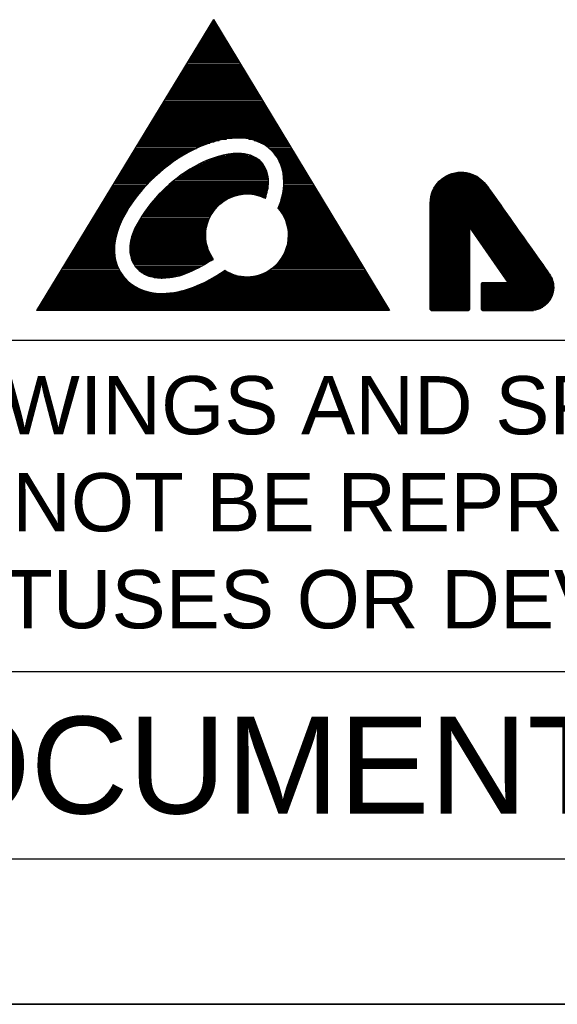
# Model space of a CAD drawing. Header units: millimetres. Extents: x 0 to 1132, y 0 to 772.
# Tile 2 of 39: x 89 to 161, y 0 to 132. Entities that reach past the tile are written whole.
import ezdxf

# ---------------------------------------------------------------- set-up
doc = ezdxf.new("R2010")
doc.units = ezdxf.units.MM
doc.header["$LTSCALE"] = 60.775
doc.layers.get('0').update_dxf_attribs({"linetype": 'CONTINUOUS'})
doc.layers.add('DIM', color=7, linetype='CONTINUOUS')
doc.styles.add('TEXTSTYLE_2', font='arial.ttf')

msp = doc.modelspace()

# ---------------------------------------------------------------- linework, layer by layer
at = {"linetype": 'Continuous'}
for p, q in [((115.23, 132), (91.5, 92.99)), ((115.23, 132), (138.84, 92.99)), ((114.45, 130.71), (116, 130.71)), ((114.56, 130.89), (115.9, 130.89)), ((114.66, 131.07), (115.79, 131.07)), ((114.77, 131.25), (115.68, 131.25)), ((114.88, 131.42), (115.57, 131.42)), ((114.99, 131.6), (115.47, 131.6)), ((115.09, 131.78), (115.36, 131.78)), ((115.2, 131.96), (115.25, 131.96)), ((113.69, 129.47), (116.75, 129.47)), ((113.8, 129.65), (116.65, 129.65)), ((113.91, 129.83), (116.54, 129.83)), ((114.02, 130.01), (116.43, 130.01)), ((114.12, 130.18), (116.32, 130.18)), ((114.23, 130.36), (116.22, 130.36)), ((114.34, 130.54), (116.11, 130.54)), ((112.83, 128.05), (117.61, 128.05)), ((112.94, 128.23), (117.51, 128.23)), ((113.04, 128.41), (117.4, 128.41)), ((113.15, 128.59), (117.29, 128.59)), ((113.26, 128.76), (117.18, 128.76)), ((113.37, 128.94), (117.08, 128.94)), ((113.48, 129.12), (116.97, 129.12)), ((113.58, 129.3), (116.86, 129.3)), ((112.07, 126.81), (118.36, 126.81)), ((112.18, 126.99), (118.26, 126.99)), ((112.29, 127.17), (118.15, 127.17)), ((112.4, 127.35), (118.04, 127.35)), ((112.51, 127.52), (117.93, 127.52)), ((112.61, 127.7), (117.83, 127.7)), ((112.72, 127.88), (117.72, 127.88)), ((111.32, 125.57), (119.12, 125.57)), ((111.43, 125.75), (119.01, 125.75)), ((111.53, 125.93), (118.9, 125.93)), ((111.64, 126.1), (118.79, 126.1)), ((111.75, 126.28), (118.69, 126.28)), ((111.86, 126.46), (118.58, 126.46)), ((111.97, 126.64), (118.47, 126.64)), ((110.46, 124.15), (119.97, 124.15)), ((110.56, 124.33), (119.87, 124.33)), ((110.67, 124.51), (119.76, 124.51)), ((110.78, 124.69), (119.65, 124.69)), ((110.89, 124.86), (119.55, 124.86)), ((111, 125.04), (119.44, 125.04)), ((111.1, 125.22), (119.33, 125.22)), ((111.21, 125.39), (119.22, 125.39)), ((109.7, 122.91), (120.73, 122.91)), ((109.81, 123.09), (120.62, 123.09)), ((109.92, 123.27), (120.51, 123.27)), ((110.02, 123.44), (120.4, 123.44)), ((110.13, 123.62), (120.3, 123.62)), ((110.24, 123.8), (120.19, 123.8)), ((110.35, 123.98), (120.08, 123.98)), ((108.84, 121.49), (121.58, 121.49)), ((108.95, 121.67), (121.48, 121.67)), ((109.05, 121.85), (121.37, 121.85)), ((109.16, 122.03), (121.26, 122.03)), ((109.27, 122.2), (121.16, 122.2)), ((109.38, 122.38), (121.05, 122.38)), ((109.48, 122.56), (120.94, 122.56)), ((109.59, 122.73), (120.83, 122.73)), ((108.08, 120.25), (122.34, 120.25)), ((108.19, 120.43), (122.23, 120.43)), ((108.3, 120.61), (122.12, 120.61)), ((108.41, 120.78), (122.01, 120.78)), ((108.51, 120.96), (121.91, 120.96)), ((108.62, 121.14), (121.8, 121.14)), ((108.73, 121.32), (121.69, 121.32)), ((107.22, 118.83), (123.19, 118.83)), ((107.33, 119.01), (123.09, 119.01)), ((107.43, 119.19), (122.98, 119.19)), ((107.54, 119.37), (122.87, 119.37)), ((107.65, 119.54), (122.77, 119.54)), ((107.76, 119.72), (122.66, 119.72)), ((107.87, 119.9), (122.55, 119.9)), ((107.97, 120.07), (122.44, 120.07)), ((106.46, 117.59), (123.95, 117.59)), ((106.57, 117.77), (123.84, 117.77)), ((106.68, 117.95), (123.73, 117.95)), ((106.79, 118.12), (123.62, 118.12)), ((106.9, 118.3), (123.52, 118.3)), ((107, 118.48), (123.41, 118.48)), ((107.11, 118.66), (123.3, 118.66)), ((105.6, 116.17), (124.8, 116.17)), ((105.71, 116.35), (124.7, 116.35)), ((105.82, 116.53), (124.59, 116.53)), ((105.92, 116.71), (124.48, 116.71)), ((106.03, 116.88), (124.38, 116.88)), ((106.14, 117.06), (124.27, 117.06)), ((106.25, 117.24), (124.16, 117.24)), ((106.36, 117.41), (124.05, 117.41)), ((104.85, 114.93), (113.34, 114.93)), ((104.95, 115.11), (113.76, 115.11)), ((105.06, 115.29), (114.23, 115.29)), ((105.17, 115.46), (114.74, 115.46)), ((105.28, 115.64), (115.32, 115.64)), ((105.39, 115.82), (116.02, 115.82)), ((105.49, 116), (116.97, 116)), ((119.98, 116), (124.91, 116)), ((120.71, 115.82), (125.02, 115.82)), ((121.21, 115.64), (125.13, 115.64)), ((121.61, 115.46), (125.23, 115.46)), ((121.94, 115.29), (125.34, 115.29)), ((122.23, 115.11), (125.45, 115.11)), ((122.48, 114.93), (125.56, 114.93)), ((104.09, 113.69), (110.97, 113.69)), ((104.2, 113.87), (111.27, 113.87)), ((104.31, 114.05), (111.57, 114.05)), ((104.41, 114.22), (111.89, 114.22)), ((104.52, 114.4), (112.22, 114.4)), ((104.63, 114.58), (112.58, 114.58)), ((104.74, 114.75), (112.95, 114.75)), ((115.54, 113.57), (120.78, 113.57)), ((116.15, 113.74), (120.4, 113.74)), ((116.96, 113.92), (119.83, 113.92)), ((122.7, 114.75), (125.66, 114.75)), ((122.9, 114.58), (125.77, 114.58)), ((123.08, 114.4), (125.88, 114.4)), ((123.25, 114.22), (125.99, 114.22)), ((123.4, 114.05), (126.09, 114.05)), ((123.54, 113.87), (126.2, 113.87)), ((123.66, 113.69), (126.31, 113.69)), ((103.23, 112.27), (108.94, 112.27)), ((103.34, 112.45), (109.17, 112.45)), ((103.44, 112.63), (109.4, 112.63)), ((103.55, 112.8), (109.64, 112.8)), ((103.66, 112.98), (109.89, 112.98)), ((103.77, 113.16), (110.15, 113.16)), ((103.87, 113.34), (110.42, 113.34)), ((103.98, 113.51), (110.69, 113.51)), ((112.73, 112.32), (122.09, 112.32)), ((113.05, 112.5), (121.98, 112.5)), ((113.4, 112.68), (121.85, 112.68)), ((113.76, 112.86), (121.7, 112.86)), ((114.15, 113.03), (121.53, 113.03)), ((114.56, 113.21), (121.33, 113.21)), ((115.02, 113.39), (121.08, 113.39)), ((123.78, 113.51), (126.42, 113.51)), ((123.89, 113.34), (126.52, 113.34)), ((123.98, 113.16), (126.63, 113.16)), ((124.07, 112.98), (126.74, 112.98)), ((124.16, 112.8), (126.84, 112.8)), ((124.23, 112.63), (126.95, 112.63)), ((124.3, 112.45), (127.06, 112.45)), ((124.36, 112.27), (127.17, 112.27)), ((102.47, 111.03), (107.47, 111.03)), ((102.58, 111.21), (107.67, 111.21)), ((102.69, 111.39), (107.87, 111.39)), ((102.8, 111.56), (108.07, 111.56)), ((102.9, 111.74), (108.28, 111.74)), ((103.01, 111.92), (108.49, 111.92)), ((103.12, 112.09), (108.71, 112.09)), ((110.54, 110.91), (122.56, 110.91)), ((110.78, 111.08), (122.53, 111.08)), ((111.03, 111.26), (122.5, 111.26)), ((111.28, 111.44), (122.45, 111.44)), ((111.55, 111.61), (122.4, 111.61)), ((111.83, 111.79), (122.34, 111.79)), ((112.11, 111.97), (122.27, 111.97)), ((112.41, 112.15), (122.18, 112.15)), ((124.41, 112.09), (127.27, 112.09)), ((124.46, 111.92), (127.38, 111.92)), ((124.51, 111.74), (127.49, 111.74)), ((124.54, 111.56), (127.6, 111.56)), ((124.58, 111.39), (127.7, 111.39)), ((124.6, 111.21), (127.81, 111.21)), ((124.63, 111.03), (127.92, 111.03)), ((146.25, 110.94), (150.61, 110.94)), ((146.51, 111.09), (150.36, 111.09)), ((146.81, 111.23), (150.06, 111.23)), ((147.2, 111.38), (149.66, 111.38)), ((147.85, 111.52), (149.02, 111.52)), ((101.61, 109.61), (106.06, 109.61)), ((101.72, 109.79), (106.23, 109.79)), ((101.83, 109.97), (106.4, 109.97)), ((101.93, 110.14), (106.57, 110.14)), ((102.04, 110.32), (106.74, 110.32)), ((102.15, 110.5), (106.92, 110.5)), ((102.26, 110.68), (107.1, 110.68)), ((102.36, 110.85), (107.28, 110.85)), ((109.03, 109.66), (122.58, 109.66)), ((109.23, 109.84), (122.6, 109.84)), ((109.43, 110.02), (122.6, 110.02)), ((109.64, 110.2), (122.61, 110.2)), ((109.86, 110.37), (122.61, 110.37)), ((110.08, 110.55), (122.6, 110.55)), ((110.3, 110.73), (122.58, 110.73)), ((124.64, 110.85), (128.03, 110.85)), ((124.65, 109.61), (128.78, 109.61)), ((124.66, 110.68), (128.13, 110.68)), ((124.66, 109.79), (128.67, 109.79)), ((124.67, 110.5), (128.24, 110.5)), ((124.67, 110.32), (128.35, 110.32)), ((124.67, 110.14), (128.45, 110.14)), ((124.67, 109.97), (128.56, 109.97)), ((144.94, 109.64), (151.96, 109.64)), ((145.03, 109.79), (151.86, 109.79)), ((145.14, 109.93), (151.75, 109.93)), ((145.26, 110.08), (151.62, 110.08)), ((145.38, 110.22), (151.49, 110.22)), ((145.52, 110.36), (151.35, 110.36)), ((145.68, 110.51), (151.2, 110.51)), ((145.85, 110.65), (151.02, 110.65)), ((146.04, 110.8), (150.83, 110.8)), ((100.85, 108.37), (105.01, 108.37)), ((100.96, 108.55), (105.15, 108.55)), ((101.07, 108.73), (105.3, 108.73)), ((101.18, 108.9), (105.44, 108.9)), ((101.29, 109.08), (105.59, 109.08)), ((101.39, 109.26), (105.75, 109.26)), ((101.5, 109.43), (105.9, 109.43)), ((107.61, 108.25), (117.74, 108.25)), ((107.77, 108.42), (118.27, 108.42)), ((107.94, 108.6), (119.16, 108.6)), ((108.11, 108.78), (122.42, 108.78)), ((108.29, 108.95), (122.46, 108.95)), ((108.47, 109.13), (122.5, 109.13)), ((108.65, 109.31), (122.53, 109.31)), ((108.84, 109.49), (122.56, 109.49)), ((120.43, 108.6), (122.37, 108.6)), ((121.25, 108.42), (122.32, 108.42)), ((121.75, 108.25), (122.27, 108.25)), ((124.45, 108.37), (129.53, 108.37)), ((124.49, 108.55), (129.42, 108.55)), ((124.53, 108.73), (129.31, 108.73)), ((124.56, 108.9), (129.21, 108.9)), ((124.59, 109.08), (129.1, 109.08)), ((124.61, 109.26), (128.99, 109.26)), ((124.63, 109.43), (128.88, 109.43)), ((144.39, 108.34), (152.88, 108.34)), ((144.43, 108.49), (152.77, 108.49)), ((144.47, 108.63), (152.67, 108.63)), ((144.52, 108.78), (152.57, 108.78)), ((144.57, 108.92), (152.47, 108.92)), ((144.63, 109.06), (152.37, 109.06)), ((144.7, 109.21), (152.27, 109.21)), ((144.77, 109.35), (152.17, 109.35)), ((144.85, 109.5), (152.07, 109.5)), ((99.99, 106.95), (103.99, 106.95)), ((100.1, 107.13), (104.11, 107.13)), ((100.21, 107.31), (104.23, 107.31)), ((100.31, 107.48), (104.35, 107.48)), ((100.42, 107.66), (104.48, 107.66)), ((100.53, 107.84), (104.61, 107.84)), ((100.64, 108.02), (104.74, 108.02)), ((100.75, 108.19), (104.87, 108.19)), ((106.57, 107), (115.82, 107)), ((106.71, 107.18), (116, 107.18)), ((106.85, 107.36), (116.21, 107.36)), ((107, 107.54), (116.44, 107.54)), ((107.14, 107.71), (116.7, 107.71)), ((107.3, 107.89), (116.99, 107.89)), ((107.45, 108.07), (117.33, 108.07)), ((122.18, 108.07), (122.22, 108.07)), ((124, 106.95), (130.39, 106.95)), ((124.07, 107.13), (130.28, 107.13)), ((124.14, 107.31), (130.17, 107.31)), ((124.2, 107.48), (130.06, 107.48)), ((124.26, 107.66), (129.96, 107.66)), ((124.31, 107.84), (129.85, 107.84)), ((124.36, 108.02), (129.74, 108.02)), ((124.41, 108.19), (129.64, 108.19)), ((144.29, 107.48), (153.49, 107.48)), ((144.29, 107.33), (153.59, 107.33)), ((144.29, 107.19), (153.69, 107.19)), ((144.29, 107.04), (153.79, 107.04)), ((144.3, 107.62), (153.39, 107.62)), ((144.31, 107.76), (153.28, 107.76)), ((144.32, 107.91), (153.18, 107.91)), ((144.34, 108.05), (153.08, 108.05)), ((144.36, 108.2), (152.98, 108.2)), ((99.24, 105.71), (103.26, 105.71)), ((99.34, 105.89), (103.36, 105.89)), ((99.45, 106.07), (103.46, 106.07)), ((99.56, 106.24), (103.56, 106.24)), ((99.67, 106.42), (103.66, 106.42)), ((99.78, 106.6), (103.77, 106.6)), ((99.88, 106.77), (103.88, 106.77)), ((105.69, 105.76), (114.9, 105.76)), ((105.81, 105.94), (115, 105.94)), ((105.93, 106.12), (115.11, 106.12)), ((106.05, 106.29), (115.23, 106.29)), ((106.18, 106.47), (115.35, 106.47)), ((106.31, 106.65), (115.5, 106.65)), ((106.44, 106.83), (115.65, 106.83)), ((123.93, 106.77), (130.49, 106.77)), ((124.04, 106.6), (130.6, 106.6)), ((124.18, 106.42), (130.71, 106.42)), ((124.31, 106.24), (130.82, 106.24)), ((124.43, 106.07), (130.92, 106.07)), ((124.54, 105.89), (131.03, 105.89)), ((124.64, 105.71), (131.14, 105.71)), ((144.29, 106.9), (153.9, 106.9)), ((144.29, 106.75), (154, 106.75)), ((144.29, 106.61), (154.1, 106.61)), ((144.29, 106.46), (154.2, 106.46)), ((144.29, 106.32), (154.3, 106.32)), ((144.29, 106.17), (154.41, 106.17)), ((144.29, 106.03), (154.51, 106.03)), ((144.29, 105.89), (154.61, 105.89)), ((144.29, 105.74), (154.71, 105.74)), ((144.29, 105.6), (154.81, 105.6)), ((98.37, 104.29), (102.62, 104.29)), ((98.48, 104.47), (102.69, 104.47)), ((98.59, 104.65), (102.76, 104.65)), ((98.7, 104.82), (102.84, 104.82)), ((98.8, 105), (102.92, 105)), ((98.91, 105.18), (103, 105.18)), ((99.02, 105.36), (103.08, 105.36)), ((99.13, 105.53), (103.17, 105.53)), ((104.86, 104.34), (114.36, 104.34)), ((104.95, 104.52), (114.4, 104.52)), ((105.05, 104.7), (114.45, 104.7)), ((105.15, 104.88), (114.51, 104.88)), ((105.25, 105.05), (114.57, 105.05)), ((105.35, 105.23), (114.64, 105.23)), ((105.46, 105.41), (114.72, 105.41)), ((105.58, 105.59), (114.81, 105.59)), ((124.73, 105.53), (131.25, 105.53)), ((124.81, 105.36), (131.35, 105.36)), ((124.89, 105.18), (131.46, 105.18)), ((124.96, 105), (131.57, 105)), ((125.02, 104.82), (131.68, 104.82)), ((125.08, 104.65), (131.78, 104.65)), ((125.13, 104.47), (131.89, 104.47)), ((125.17, 104.29), (132, 104.29)), ((144.29, 105.45), (154.92, 105.45)), ((144.29, 105.31), (155.02, 105.31)), ((144.29, 105.16), (155.12, 105.16)), ((144.29, 105.02), (155.22, 105.02)), ((144.29, 104.87), (155.32, 104.87)), ((144.29, 104.73), (155.43, 104.73)), ((144.29, 104.59), (155.53, 104.59)), ((144.29, 104.44), (155.63, 104.44)), ((144.29, 104.3), (155.73, 104.3)), ((97.62, 103.05), (102.22, 103.05)), ((97.73, 103.23), (102.27, 103.23)), ((97.83, 103.41), (102.32, 103.41)), ((97.94, 103.58), (102.37, 103.58)), ((98.05, 103.76), (102.43, 103.76)), ((98.16, 103.94), (102.49, 103.94)), ((98.26, 104.11), (102.55, 104.11)), ((104.33, 103.1), (114.2, 103.1)), ((104.4, 103.28), (114.2, 103.28)), ((104.46, 103.46), (114.22, 103.46)), ((104.53, 103.63), (114.23, 103.63)), ((104.61, 103.81), (114.25, 103.81)), ((104.69, 103.99), (114.28, 103.99)), ((104.77, 104.17), (114.32, 104.17)), ((125.21, 104.11), (132.1, 104.11)), ((125.24, 103.94), (132.21, 103.94)), ((125.26, 103.76), (132.32, 103.76)), ((125.28, 103.58), (132.43, 103.58)), ((125.29, 103.41), (132.53, 103.41)), ((125.3, 103.23), (132.64, 103.23)), ((125.3, 103.05), (132.75, 103.05)), ((144.29, 104.15), (149.56, 104.15)), ((144.29, 104.01), (149.56, 104.01)), ((144.29, 103.86), (149.56, 103.86)), ((144.29, 103.72), (149.56, 103.72)), ((144.29, 103.57), (149.56, 103.57)), ((144.29, 103.43), (149.56, 103.43)), ((144.29, 103.28), (149.56, 103.28)), ((144.29, 103.14), (149.56, 103.14)), ((144.29, 103), (149.56, 103)), ((149.62, 104.15), (155.84, 104.15)), ((149.72, 104.01), (155.94, 104.01)), ((149.82, 103.86), (156.04, 103.86)), ((149.92, 103.72), (156.14, 103.72)), ((150.02, 103.57), (156.24, 103.57)), ((150.12, 103.43), (156.35, 103.43)), ((150.22, 103.28), (156.45, 103.28)), ((150.33, 103.14), (156.55, 103.14)), ((150.43, 103), (156.65, 103)), ((96.86, 101.81), (102, 101.81)), ((96.97, 101.99), (102.02, 101.99)), ((97.08, 102.16), (102.04, 102.16)), ((97.19, 102.34), (102.07, 102.34)), ((97.29, 102.52), (102.1, 102.52)), ((97.4, 102.7), (102.14, 102.7)), ((97.51, 102.87), (102.18, 102.87)), ((104.04, 101.68), (114.37, 101.68)), ((104.05, 101.86), (114.33, 101.86)), ((104.08, 102.04), (114.29, 102.04)), ((104.11, 102.22), (114.26, 102.22)), ((104.14, 102.39), (114.23, 102.39)), ((104.18, 102.57), (114.22, 102.57)), ((104.23, 102.75), (114.2, 102.75)), ((104.28, 102.93), (114.2, 102.93)), ((125.15, 101.81), (133.5, 101.81)), ((125.19, 101.99), (133.39, 101.99)), ((125.22, 102.16), (133.29, 102.16)), ((125.25, 102.34), (133.18, 102.34)), ((125.27, 102.52), (133.07, 102.52)), ((125.29, 102.7), (132.96, 102.7)), ((125.3, 102.87), (132.86, 102.87)), ((144.29, 102.85), (149.56, 102.85)), ((144.29, 102.71), (149.56, 102.71)), ((144.29, 102.56), (149.56, 102.56)), ((144.29, 102.42), (149.56, 102.42)), ((144.29, 102.27), (149.56, 102.27)), ((144.29, 102.13), (149.56, 102.13)), ((144.29, 101.98), (149.56, 101.98)), ((144.29, 101.84), (149.56, 101.84)), ((144.29, 101.7), (149.56, 101.7)), ((150.53, 102.85), (156.76, 102.85)), ((150.63, 102.71), (156.86, 102.71)), ((150.73, 102.56), (156.96, 102.56)), ((150.83, 102.42), (157.06, 102.42)), ((150.93, 102.27), (157.16, 102.27)), ((151.03, 102.13), (157.27, 102.13)), ((151.13, 101.98), (157.37, 101.98)), ((151.23, 101.84), (157.47, 101.84)), ((151.33, 101.7), (157.57, 101.7)), ((96, 100.39), (102, 100.39)), ((96.11, 100.57), (101.98, 100.57)), ((96.22, 100.75), (101.97, 100.75)), ((96.32, 100.92), (101.96, 100.92)), ((96.43, 101.1), (101.96, 101.1)), ((96.54, 101.28), (101.96, 101.28)), ((96.65, 101.45), (101.97, 101.45)), ((96.75, 101.63), (101.98, 101.63)), ((104.02, 101.51), (114.43, 101.51)), ((104.02, 101.33), (114.49, 101.33)), ((104.02, 101.15), (114.56, 101.15)), ((104.03, 100.97), (114.63, 100.97)), ((104.04, 100.8), (114.72, 100.8)), ((104.06, 100.62), (114.81, 100.62)), ((104.09, 100.44), (114.9, 100.44)), ((124.6, 100.39), (134.36, 100.39)), ((124.7, 100.57), (134.25, 100.57)), ((124.78, 100.75), (134.14, 100.75)), ((124.86, 100.92), (134.04, 100.92)), ((124.93, 101.1), (133.93, 101.1)), ((125, 101.28), (133.82, 101.28)), ((125.06, 101.45), (133.71, 101.45)), ((125.11, 101.63), (133.61, 101.63)), ((144.29, 101.55), (149.56, 101.55)), ((144.29, 101.41), (149.56, 101.41)), ((144.29, 101.26), (149.56, 101.26)), ((144.29, 101.12), (149.56, 101.12)), ((144.29, 100.97), (149.56, 100.97)), ((144.29, 100.83), (149.56, 100.83)), ((144.29, 100.68), (149.56, 100.68)), ((144.29, 100.54), (149.56, 100.54)), ((144.29, 100.4), (149.56, 100.4)), ((151.43, 101.55), (157.68, 101.55)), ((151.53, 101.41), (157.78, 101.41)), ((151.63, 101.26), (157.88, 101.26)), ((151.73, 101.12), (157.98, 101.12)), ((151.83, 100.97), (158.08, 100.97)), ((151.93, 100.83), (158.19, 100.83)), ((152.03, 100.68), (158.29, 100.68)), ((152.13, 100.54), (158.39, 100.54)), ((152.23, 100.4), (158.49, 100.4)), ((95.24, 99.15), (102.31, 99.15)), ((95.35, 99.33), (102.24, 99.33)), ((95.46, 99.5), (102.19, 99.5)), ((95.57, 99.68), (102.14, 99.68)), ((95.68, 99.86), (102.09, 99.86)), ((95.78, 100.04), (102.06, 100.04)), ((95.89, 100.21), (102.02, 100.21)), ((104.13, 100.27), (115, 100.27)), ((104.18, 100.09), (115.1, 100.09)), ((104.23, 99.91), (115.21, 99.91)), ((104.3, 99.73), (114.97, 99.73)), ((104.38, 99.56), (114.65, 99.56)), ((104.47, 99.38), (114.34, 99.38)), ((104.57, 99.2), (114.02, 99.2)), ((104.69, 99.02), (113.71, 99.02)), ((123.66, 99.15), (135.11, 99.15)), ((123.83, 99.33), (135, 99.33)), ((123.99, 99.5), (134.9, 99.5)), ((124.13, 99.68), (134.79, 99.68)), ((124.27, 99.86), (134.68, 99.86)), ((124.39, 100.04), (134.57, 100.04)), ((124.5, 100.21), (134.47, 100.21)), ((144.29, 100.25), (149.56, 100.25)), ((144.29, 100.11), (149.56, 100.11)), ((144.29, 99.96), (149.56, 99.96)), ((144.29, 99.82), (149.56, 99.82)), ((144.29, 99.67), (149.56, 99.67)), ((144.29, 99.53), (149.56, 99.53)), ((144.29, 99.38), (149.56, 99.38)), ((144.29, 99.24), (149.56, 99.24)), ((144.29, 99.09), (149.56, 99.09)), ((152.33, 100.25), (158.6, 100.25)), ((152.43, 100.11), (158.7, 100.11)), ((152.54, 99.96), (158.8, 99.96)), ((152.64, 99.82), (158.9, 99.82)), ((152.74, 99.67), (159.01, 99.67)), ((152.84, 99.53), (159.11, 99.53)), ((152.94, 99.38), (159.21, 99.38)), ((153.04, 99.24), (159.31, 99.24)), ((153.14, 99.09), (159.41, 99.09)), ((94.38, 97.73), (103.08, 97.73)), ((94.49, 97.91), (102.95, 97.91)), ((94.6, 98.09), (102.84, 98.09)), ((94.7, 98.26), (102.73, 98.26)), ((94.81, 98.44), (102.63, 98.44)), ((94.92, 98.62), (102.54, 98.62)), ((95.03, 98.79), (102.45, 98.79)), ((95.14, 98.97), (102.38, 98.97)), ((104.82, 98.85), (113.4, 98.85)), ((104.98, 98.67), (113.07, 98.67)), ((105.15, 98.49), (112.73, 98.49)), ((105.36, 98.31), (112.37, 98.31)), ((105.59, 98.14), (111.98, 98.14)), ((105.87, 97.96), (111.54, 97.96)), ((106.21, 97.78), (111.02, 97.78)), ((115.73, 97.73), (118.29, 97.73)), ((116.01, 97.91), (117.76, 97.91)), ((116.28, 98.09), (117.35, 98.09)), ((116.55, 98.26), (117.01, 98.26)), ((121.22, 97.73), (135.97, 97.73)), ((121.76, 97.91), (135.86, 97.91)), ((122.16, 98.09), (135.75, 98.09)), ((122.5, 98.26), (135.65, 98.26)), ((122.79, 98.44), (135.54, 98.44)), ((123.04, 98.62), (135.43, 98.62)), ((123.27, 98.79), (135.32, 98.79)), ((123.48, 98.97), (135.22, 98.97)), ((144.29, 98.95), (149.56, 98.95)), ((144.29, 98.81), (149.56, 98.81)), ((144.29, 98.66), (149.56, 98.66)), ((144.29, 98.52), (149.56, 98.52)), ((144.29, 98.37), (149.56, 98.37)), ((144.29, 98.23), (149.56, 98.23)), ((144.29, 98.08), (149.56, 98.08)), ((144.29, 97.94), (149.56, 97.94)), ((144.29, 97.79), (149.56, 97.79)), ((153.24, 98.95), (159.52, 98.95)), ((153.34, 98.81), (159.62, 98.81)), ((153.44, 98.66), (159.72, 98.66)), ((153.54, 98.52), (159.82, 98.52)), ((153.64, 98.37), (159.93, 98.37)), ((153.74, 98.23), (160.03, 98.23)), ((153.84, 98.08), (160.13, 98.08)), ((153.94, 97.94), (160.23, 97.94)), ((154.04, 97.79), (160.33, 97.79)), ((93.63, 96.49), (104.34, 96.49)), ((93.73, 96.67), (104.11, 96.67)), ((93.84, 96.84), (103.89, 96.84)), ((93.95, 97.02), (103.7, 97.02)), ((94.06, 97.2), (103.53, 97.2)), ((94.17, 97.38), (103.37, 97.38)), ((94.27, 97.55), (103.22, 97.55)), ((106.67, 97.61), (110.38, 97.61)), ((107.45, 97.43), (109.41, 97.43)), ((113.4, 96.49), (136.72, 96.49)), ((113.79, 96.67), (136.61, 96.67)), ((114.15, 96.84), (136.51, 96.84)), ((114.49, 97.02), (136.4, 97.02)), ((114.82, 97.2), (136.29, 97.2)), ((115.14, 97.38), (136.18, 97.38)), ((115.44, 97.55), (119.3, 97.55)), ((120.2, 97.55), (136.08, 97.55)), ((144.29, 97.65), (149.56, 97.65)), ((144.29, 97.51), (149.56, 97.51)), ((144.29, 97.36), (149.56, 97.36)), ((144.29, 97.22), (149.56, 97.22)), ((144.29, 97.07), (149.56, 97.07)), ((144.29, 96.93), (149.56, 96.93)), ((144.29, 96.78), (149.56, 96.78)), ((144.29, 96.64), (149.56, 96.64)), ((144.29, 96.49), (149.56, 96.49)), ((151.15, 96.49), (160.82, 96.49)), ((151.17, 96.64), (160.8, 96.64)), ((151.35, 96.78), (160.77, 96.78)), ((154.14, 97.65), (160.42, 97.65)), ((154.24, 97.51), (160.5, 97.51)), ((154.34, 97.36), (160.58, 97.36)), ((154.44, 97.22), (160.64, 97.22)), ((154.54, 97.07), (160.69, 97.07)), ((154.64, 96.93), (160.73, 96.93)), ((92.76, 95.07), (137.58, 95.07)), ((92.87, 95.25), (137.47, 95.25)), ((92.98, 95.43), (106.91, 95.43)), ((93.09, 95.6), (106.17, 95.6)), ((93.19, 95.78), (105.66, 95.78)), ((93.3, 95.96), (105.25, 95.96)), ((93.41, 96.13), (104.9, 96.13)), ((93.52, 96.31), (104.6, 96.31)), ((109.92, 95.43), (137.36, 95.43)), ((110.82, 95.6), (137.26, 95.6)), ((111.48, 95.78), (137.15, 95.78)), ((112.05, 95.96), (137.04, 95.96)), ((112.54, 96.13), (136.94, 96.13)), ((112.99, 96.31), (136.83, 96.31)), ((144.29, 96.35), (149.56, 96.35)), ((144.29, 96.2), (149.56, 96.2)), ((144.29, 96.06), (149.56, 96.06)), ((144.29, 95.92), (149.56, 95.92)), ((144.29, 95.77), (149.56, 95.77)), ((144.29, 95.63), (149.56, 95.63)), ((144.29, 95.48), (149.56, 95.48)), ((144.29, 95.34), (149.56, 95.34)), ((144.29, 95.19), (149.56, 95.19)), ((144.29, 95.05), (149.56, 95.05)), ((151.15, 96.35), (160.84, 96.35)), ((151.15, 96.2), (160.85, 96.2)), ((151.15, 96.06), (160.85, 96.06)), ((151.15, 95.92), (160.85, 95.92)), ((151.15, 95.77), (160.83, 95.77)), ((151.15, 95.63), (160.82, 95.63)), ((151.15, 95.48), (160.79, 95.48)), ((151.15, 95.34), (160.76, 95.34)), ((151.15, 95.19), (160.72, 95.19)), ((151.15, 95.05), (160.67, 95.05)), ((92.01, 93.83), (138.33, 93.83)), ((92.12, 94.01), (138.22, 94.01)), ((92.22, 94.18), (138.12, 94.18)), ((92.33, 94.36), (138.01, 94.36)), ((92.44, 94.54), (137.9, 94.54)), ((92.55, 94.72), (137.79, 94.72)), ((92.66, 94.89), (137.69, 94.89)), ((144.29, 94.9), (149.56, 94.9)), ((144.29, 94.76), (149.56, 94.76)), ((144.29, 94.62), (149.56, 94.62)), ((144.29, 94.47), (149.56, 94.47)), ((144.29, 94.33), (149.56, 94.33)), ((144.29, 94.18), (149.56, 94.18)), ((144.29, 94.04), (149.56, 94.04)), ((144.29, 93.89), (149.56, 93.89)), ((144.29, 93.75), (149.56, 93.75)), ((151.15, 94.9), (160.62, 94.9)), ((151.15, 94.76), (160.55, 94.76)), ((151.15, 94.62), (160.48, 94.62)), ((151.15, 94.47), (160.39, 94.47)), ((151.15, 94.33), (160.3, 94.33)), ((151.15, 94.18), (160.19, 94.18)), ((151.15, 94.04), (160.07, 94.04)), ((151.15, 93.89), (159.93, 93.89)), ((151.15, 93.75), (159.78, 93.75)), ((138.84, 92.99), (91.5, 92.99)), ((91.58, 93.12), (138.76, 93.12)), ((91.68, 93.3), (138.65, 93.3)), ((91.79, 93.47), (138.55, 93.47)), ((91.9, 93.65), (138.44, 93.65)), ((144.29, 93.6), (149.56, 93.6)), ((144.29, 93.46), (149.56, 93.46)), ((144.29, 93.32), (149.56, 93.32)), ((144.3, 93.17), (149.55, 93.17)), ((144.42, 93.03), (149.43, 93.03)), ((151.15, 93.6), (159.59, 93.6)), ((151.15, 93.46), (159.38, 93.46)), ((151.15, 93.32), (159.12, 93.32)), ((151.16, 93.17), (158.77, 93.17)), ((151.29, 93.03), (158.12, 93.03)), ((526.5, 88.99), (19.5, 88.99)), ((526.5, 44.57), (19.5, 44.57)), ((19.5, 19.5), (526.5, 19.5)), ((0, 0), (546, 0)), ((546, 0), (0, 0))]:
    msp.add_line(p, q, dxfattribs=at)
for points, knots in [([(119.75, 97.54), (118.65, 97.54), (117.63, 97.86), (116.76, 98.41), (116.76, 98.41), (116.74, 98.4), (116.72, 98.38), (116.7, 98.37), (116.7, 98.37), (114.01, 96.5), (111.09, 95.31), (108.38, 95.3), (108.38, 95.3), (108.24, 95.3), (108.09, 95.3), (107.95, 95.31), (107.95, 95.31), (105.94, 95.4), (104.41, 96.21), (103.43, 97.3), (103.43, 97.3), (102.46, 98.39), (102.01, 99.68), (101.96, 100.81), (101.96, 100.81), (101.96, 100.89), (101.96, 100.99), (101.96, 101.08), (101.96, 101.08), (101.99, 104.42), (104.27, 108.02), (107.39, 110.95), (107.39, 110.95), (110.52, 113.85), (114.55, 116.08), (118.51, 116.12), (118.51, 116.12), (118.52, 116.12), (118.54, 116.12), (118.57, 116.12), (118.57, 116.12), (120.41, 116.13), (121.98, 115.52), (123.05, 114.43), (123.05, 114.43), (124.13, 113.35), (124.67, 111.84), (124.67, 110.23), (124.67, 110.23), (124.67, 109.11), (124.42, 107.93), (123.92, 106.75), (123.92, 106.75), (124.78, 105.77), (125.3, 104.49), (125.3, 103.09), (125.3, 103.09), (125.3, 100.02), (122.82, 97.54), (119.75, 97.54)], [0, 0, 0, 0, 0.066667, 0.066667, 0.066667, 0.066667, 0.133333, 0.133333, 0.133333, 0.133333, 0.2, 0.2, 0.2, 0.2, 0.266667, 0.266667, 0.266667, 0.266667, 0.333333, 0.333333, 0.333333, 0.333333, 0.4, 0.4, 0.4, 0.4, 0.466667, 0.466667, 0.466667, 0.466667, 0.533333, 0.533333, 0.533333, 0.533333, 0.6, 0.6, 0.6, 0.6, 0.666667, 0.666667, 0.666667, 0.666667, 0.733333, 0.733333, 0.733333, 0.733333, 0.8, 0.8, 0.8, 0.8, 0.866667, 0.866667, 0.866667, 0.866667, 0.933333, 0.933333, 0.933333, 0.933333, 1, 1, 1, 1]), ([(122.21, 108.06), (122.32, 108.41), (122.54, 109.12), (122.66, 110.36), (122.47, 111.73), (121.65, 113.1), (120.22, 113.93), (117.27, 114.26), (113.12, 112.85), (108.78, 109.72), (105.51, 105.86), (103.74, 102.25), (104.2, 99.74), (105, 98.5), (106.38, 97.57), (107.65, 97.37), (109.55, 97.35), (112.09, 97.94), (114.14, 99.3), (115.23, 99.87)], [0, 0, 0, 0, 0.025779, 0.051545, 0.086359, 0.121043, 0.159017, 0.197188, 0.325001, 0.452665, 0.567033, 0.680294, 0.712943, 0.741285, 0.78106, 0.824767, 0.828587, 0.914127, 1, 1, 1, 1]), ([(156.47, 103.26), (154.5, 106.04), (152.42, 108.98), (151.97, 109.64), (151.97, 109.64), (151.97, 109.64), (151.97, 109.64), (151.97, 109.64), (151.97, 109.64), (151.71, 110.01), (151.37, 110.37), (151.1, 110.59), (151.1, 110.59), (150.38, 111.2), (149.45, 111.56), (148.44, 111.56), (148.44, 111.56), (146.15, 111.56), (144.29, 109.71), (144.29, 107.42), (144.29, 107.42), (144.29, 107.42), (144.29, 107.42), (144.29, 107.42), (144.29, 107.42), (144.29, 107.42), (144.29, 107.42), (144.29, 107.42), (144.29, 107.42), (144.29, 107.42), (144.29, 101.11), (144.29, 101.11), (144.29, 101.11), (144.29, 97.82), (144.29, 94.27), (144.29, 93.23), (144.29, 93.23), (144.29, 93.17), (144.31, 93.11), (144.36, 93.07), (144.36, 93.07), (144.4, 93.03), (144.45, 93.01), (144.51, 93.01), (144.51, 93.01), (144.51, 93.01), (149.34, 93.01), (149.34, 93.01), (149.34, 93.01), (149.4, 93.01), (149.45, 93.03), (149.5, 93.07), (149.5, 93.07), (149.54, 93.11), (149.56, 93.17), (149.56, 93.23), (149.56, 93.23), (149.56, 93.23), (149.56, 104.24), (149.56, 104.24), (149.56, 104.24), (149.56, 104.24), (154.74, 96.78), (154.74, 96.78), (154.74, 96.78), (154.74, 96.78), (151.38, 96.78), (151.38, 96.78), (151.38, 96.78), (151.32, 96.78), (151.26, 96.76), (151.22, 96.72), (151.22, 96.72), (151.18, 96.68), (151.15, 96.62), (151.15, 96.56), (151.15, 96.56), (151.15, 96.56), (151.15, 93.23), (151.15, 93.23), (151.15, 93.23), (151.15, 93.17), (151.18, 93.11), (151.22, 93.07), (151.22, 93.07), (151.26, 93.03), (151.32, 93.01), (151.38, 93.01), (151.38, 93.01), (151.38, 93.01), (157.77, 93.01), (157.77, 93.01), (157.77, 93.01), (159.47, 93.01), (160.85, 94.39), (160.85, 96.09), (160.85, 96.09), (160.85, 96.74), (160.64, 97.36), (160.29, 97.86), (160.29, 97.86), (160.29, 97.86), (158.44, 100.47), (156.47, 103.26)], [0, 0, 0, 0, 0.038462, 0.038462, 0.038462, 0.038462, 0.076923, 0.076923, 0.076923, 0.076923, 0.115385, 0.115385, 0.115385, 0.115385, 0.153846, 0.153846, 0.153846, 0.153846, 0.192308, 0.192308, 0.192308, 0.192308, 0.230769, 0.230769, 0.230769, 0.230769, 0.269231, 0.269231, 0.269231, 0.269231, 0.307692, 0.307692, 0.307692, 0.307692, 0.346154, 0.346154, 0.346154, 0.346154, 0.384615, 0.384615, 0.384615, 0.384615, 0.423077, 0.423077, 0.423077, 0.423077, 0.461538, 0.461538, 0.461538, 0.461538, 0.5, 0.5, 0.5, 0.5, 0.538462, 0.538462, 0.538462, 0.538462, 0.576923, 0.576923, 0.576923, 0.576923, 0.615385, 0.615385, 0.615385, 0.615385, 0.653846, 0.653846, 0.653846, 0.653846, 0.692308, 0.692308, 0.692308, 0.692308, 0.730769, 0.730769, 0.730769, 0.730769, 0.769231, 0.769231, 0.769231, 0.769231, 0.807692, 0.807692, 0.807692, 0.807692, 0.846154, 0.846154, 0.846154, 0.846154, 0.884615, 0.884615, 0.884615, 0.884615, 0.923077, 0.923077, 0.923077, 0.923077, 0.961538, 0.961538, 0.961538, 0.961538, 1, 1, 1, 1]), ([(115.23, 99.87), (114.94, 100.37), (114.36, 101.36), (113.98, 103.94), (115.38, 107.45), (118.76, 108.8), (121.03, 108.55), (121.82, 108.22), (122.21, 108.06)], [0, 0, 0, 0, 0.118256, 0.236502, 0.530257, 0.824034, 0.912013, 1, 1, 1, 1])]:
    msp.add_open_spline(points, degree=3, knots=knots, dxfattribs=at)

# ---------------------------------------------------------------- texts
at = {"linetype": 'Continuous', "insert": (24.68, 84.21), "char_height": 7.8, "width": 503.3175, "attachment_point": 1, "style": 'TEXTSTYLE_2'}
msp.add_mtext('THESE DRAWINGS AND SPECIFICATIONS ARE THE PROPERTY OF DELTA ELECTRONICS, INC. \\P{\\W1.0;AND SHALL NOT BE REPRODUCED OR USED AS THE BASIS FOR THE MANUFACTURE OR SELL }\\POF APPARATUSES OR DEVICES WITHOUT PERMISSION.', dxfattribs=at)
at = {"layer": 'DIM', "linetype": 'Continuous', "insert": (144.69, 38.57), "char_height": 13, "width": 162.0892, "attachment_point": 2, "line_spacing_factor": 0.6, "style": 'TEXTSTYLE_2'}
msp.add_mtext('DOCUMENT NAME', dxfattribs=at)

doc.saveas('drawing.dxf')
